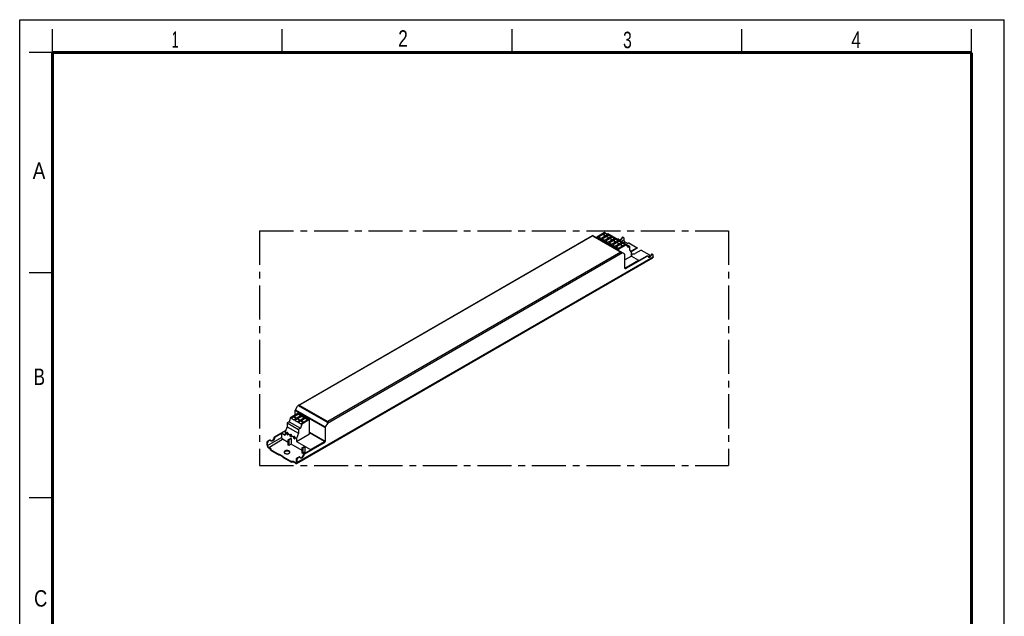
# Model space of a CAD drawing. Header units: millimetres. Extents: x 0 to 210, y 0 to 297.
# Tile 2 of 2: x 0 to 210, y 170 to 297. Entities that reach past the tile are written whole.
import ezdxf

# ---------------------------------------------------------------- set-up
doc = ezdxf.new("R2010")
doc.units = ezdxf.units.MM
doc.header["$LTSCALE"] = 19.36
doc.linetypes.add('CENTER', pattern=[0.6, 0.375, -0.075, 0.075, -0.075])
doc.layers.get('0').update_dxf_attribs({"linetype": 'CONTINUOUS'})
for name, color, linetype in [('DEFAULT_1', 7, 'CENTER'), ('Z_AXIS', 7, 'CONTINUOUS'), ('Z_SURFACE', 7, 'CONTINUOUS')]:
    doc.layers.add(name, color=color, linetype=linetype)
doc.styles.add('TEXTSTYLE_2', font='txt', dxfattribs={"width": 0.75})

msp = doc.modelspace()

# ---------------------------------------------------------------- linework, layer by layer
at = {"color": 2, "linetype": 'Continuous'}
for p, q in [((0, 0), (0, 297)), ((0, 297), (210, 297)), ((210, 0), (210, 297)), ((7, 290), (7, 295)), ((56, 290), (56, 295)), ((105, 290), (105, 295)), ((154, 290), (154, 295)), ((203, 290), (203, 295)), ((7, 290), (2, 290)), ((7, 243), (2, 243)), ((7, 195), (2, 195))]:
    msp.add_line(p, q, dxfattribs=at)
at = {"color": 7, "linetype": 'Continuous'}
for p, q in [((59.416, 214.745), (122.166, 250.974)), ((129.036, 247.008), (122.166, 250.974)), ((122.166, 250.974), (122.166, 250.903)), ((123.066, 250.712), (123.064, 250.456)), ((123.066, 250.712), (124.705, 251.658)), ((123.066, 250.712), (127.712, 248.03)), ((125.296, 251.289), (125.441, 251.373)), ((125.441, 251.373), (130.087, 248.691)), ((127.457, 250.21), (127.563, 250.271)), ((127.669, 250.21), (127.563, 250.149)), ((127.744, 250.217), (127.638, 250.278)), ((128.825, 250.453), (128.825, 250.044)), ((127.712, 248.03), (127.71, 247.773)), ((127.712, 248.03), (129.35, 248.976)), ((129.058, 249.64), (129.461, 249.408)), ((129.35, 248.976), (129.684, 248.458)), ((129.684, 248.458), (130.087, 248.691)), ((130.087, 248.691), (130.087, 247.885)), ((130.087, 247.885), (130.511, 247.258)), ((59.04, 202.366), (134.983, 246.212)), ((129.079, 244.043), (129.079, 246.912)), ((130.511, 246.585), (129.079, 245.758)), ((129.08, 244.031), (132.007, 245.721)), ((129.186, 243.982), (133.821, 246.658)), ((133.927, 246.597), (129.292, 243.921)), ((130.511, 246.585), (130.511, 247.258)), ((130.511, 247.07), (130.563, 247.041)), ((130.511, 247.025), (130.533, 247.038)), ((130.511, 246.585), (132.007, 245.721)), ((130.575, 246.548), (130.575, 247.013)), ((132.007, 245.721), (132.007, 245.611)), ((134.002, 246.604), (133.896, 246.666)), ((134.435, 246.536), (134.34, 246.591)), ((135.083, 246.431), (135.083, 246.84)), ((58.823, 213.819), (59.267, 214.588)), ((57.787, 212.167), (57.444, 211.259)), ((59.405, 213.1), (57.787, 212.167)), ((58.779, 212.739), (58.779, 213.672)), ((59.405, 213.1), (61.823, 211.704)), ((57.029, 210.188), (56.605, 209.097)), ((57.444, 211.259), (57.029, 211.02)), ((57.029, 211.02), (57.029, 210.188)), ((57.029, 211.02), (59.447, 209.623)), ((57.029, 210.188), (59.447, 208.792)), ((57.444, 211.259), (59.862, 209.863)), ((60.206, 210.77), (59.862, 209.863)), ((61.823, 211.704), (60.206, 210.77)), ((61.844, 208.655), (61.823, 211.704)), ((65.631, 210.914), (65.187, 210.145)), ((65.693, 211.293), (65.693, 211.121)), ((54.356, 208.005), (56.709, 209.364)), ((55.852, 208.746), (54.462, 207.944)), ((55.852, 208.857), (56.702, 209.348)), ((55.852, 208.857), (55.852, 207.914)), ((55.852, 208.857), (56.605, 208.422)), ((56.605, 209.097), (56.605, 208.422)), ((59.447, 208.792), (59.023, 207.701)), ((59.023, 207.026), (61.844, 208.655)), ((59.862, 209.863), (59.447, 209.623)), ((59.447, 209.623), (59.447, 208.792)), ((65.002, 207.036), (61.843, 208.86)), ((65.143, 209.998), (65.143, 207.13)), ((52.776, 206.26), (52.776, 206.848)), ((52.882, 206.199), (52.882, 206.787)), ((52.988, 207.216), (53.317, 207.405)), ((53.094, 207.154), (53.423, 207.344)), ((53.498, 207.352), (53.392, 207.413)), ((57.284, 206.817), (56.085, 207.509)), ((57.284, 206.266), (57.284, 207.393)), ((57.39, 206.205), (57.284, 206.266)), ((57.326, 207.467), (57.761, 207.718)), ((57.39, 207.332), (57.39, 206.205)), ((57.867, 206.481), (57.39, 206.205)), ((57.432, 207.405), (57.867, 207.656)), ((57.761, 207.718), (57.867, 207.656)), ((57.867, 207.656), (57.867, 206.481)), ((60.253, 205.103), (57.867, 206.481)), ((59.023, 207.701), (59.023, 207.026)), ((59.023, 207.026), (62.004, 205.305)), ((60.296, 205.752), (60.731, 206.003)), ((60.402, 205.691), (60.837, 205.942)), ((60.614, 204.392), (64.825, 206.824)), ((64.931, 206.762), (60.72, 204.331)), ((60.731, 206.003), (60.837, 205.942)), ((60.837, 205.942), (60.837, 204.766)), ((62.004, 205.305), (65.002, 207.036)), ((53.115, 205.795), (53.518, 205.562)), ((53.115, 205.672), (53.518, 205.44)), ((59.246, 203.603), (59.575, 203.792)), ((59.681, 203.731), (59.352, 203.541)), ((59.756, 203.739), (59.65, 203.8)), ((60.253, 204.552), (60.253, 205.679)), ((60.36, 204.491), (60.253, 204.552)), ((60.36, 205.617), (60.36, 204.491)), ((60.837, 204.766), (60.36, 204.491)), ((61.049, 204.644), (60.837, 204.766)), ((62.004, 205.305), (62.004, 205.195)), ((58.8, 202.513), (58.397, 202.745)), ((58.8, 202.39), (58.397, 202.623)), ((59.034, 202.647), (59.034, 203.235)), ((59.14, 203.174), (59.14, 202.586))]:
    msp.add_line(p, q, dxfattribs=at)
at = {"color": 9, "linetype": 'Continuous'}
for p, q in [((59.626, 214.795), (122.166, 250.903)), ((122.166, 250.903), (128.233, 247.4)), ((127.669, 250.21), (127.563, 250.271)), ((128.284, 249.732), (128.825, 250.044)), ((128.751, 249.463), (129.058, 249.64)), ((59.14, 202.586), (135.083, 246.431)), ((128.592, 247.264), (65.631, 210.914)), ((128.233, 247.4), (65.693, 211.293)), ((130.511, 247.05), (130.533, 247.038)), ((133.927, 246.597), (133.821, 246.658)), ((129.292, 243.921), (129.186, 243.982)), ((59.416, 214.745), (65.693, 211.121)), ((59.626, 214.795), (65.693, 211.293)), ((58.779, 213.672), (65.143, 209.998)), ((58.823, 213.819), (65.187, 210.145)), ((52.882, 206.199), (55.852, 207.914)), ((54.356, 208.005), (54.462, 207.944)), ((61.842, 209.036), (65.143, 207.13)), ((52.776, 206.848), (52.882, 206.787)), ((52.988, 207.216), (53.094, 207.154)), ((53.115, 205.795), (56.085, 207.509)), ((53.423, 207.344), (53.317, 207.405)), ((54.252, 207.847), (54.358, 207.786)), ((57.284, 207.393), (57.39, 207.332)), ((57.326, 207.467), (57.432, 207.405)), ((64.825, 206.824), (64.931, 206.762)), ((59.681, 203.731), (59.575, 203.792)), ((60.253, 205.679), (60.36, 205.617)), ((60.296, 205.752), (60.402, 205.691)), ((60.51, 204.235), (60.616, 204.173)), ((60.614, 204.392), (60.72, 204.331)), ((59.034, 202.647), (58.8, 202.513)), ((59.034, 203.235), (59.14, 203.174)), ((59.246, 203.603), (59.352, 203.541))]:
    msp.add_line(p, q, dxfattribs=at)
at = {"color": 7, "linetype": 'Continuous', "const_width": 0.7}
for points in [[(7, 7), (7, 290)], [(7, 290), (203, 290)], [(203, 7), (203, 290)]]:
    msp.add_lwpolyline(points, dxfattribs=at)
at = {"color": 7, "linetype": 'Continuous'}
for centre, start_param, end_param in [((59.416, 214.503), 0.7854046, 1.5708027), ((65.483, 211), -1.5707899, -0.7853918)]:
    msp.add_ellipse(centre, major_axis=(0.148, 0.257), ratio=0.5773494, start_param=start_param, end_param=end_param, dxfattribs=at)
for points, knots in [([(127.563, 250.271), (127.575, 250.278), (127.6, 250.289), (127.628, 250.284), (127.638, 250.278)], [0, 0, 0, 0, 0.5507997, 1, 1, 1, 1]), ([(127.744, 250.217), (127.734, 250.223), (127.706, 250.227), (127.681, 250.217), (127.669, 250.21)], [0, 0, 0, 0, 0.4492003, 1, 1, 1, 1]), ([(127.773, 250.172), (127.772, 250.177), (127.767, 250.194), (127.755, 250.211), (127.744, 250.217)], [0, 0, 0, 0, 0.2804044, 1, 1, 1, 1]), ([(127.773, 250.172), (127.78, 250.133), (127.805, 250.062), (127.859, 250.007), (127.888, 249.99)], [0, 0, 0, 0, 0.5332043, 1, 1, 1, 1]), ([(127.841, 250.029), (127.944, 250.006), (128.094, 250.074), (128.225, 250.189), (128.322, 250.297), (128.382, 250.392), (128.415, 250.459)], [0, 0, 0, 0, 0.4225047, 0.5583673, 0.7020798, 1, 1, 1, 1]), ([(127.888, 249.99), (127.91, 249.978), (127.959, 249.961), (128.041, 249.961), (128.129, 249.987), (128.253, 250.053), (128.396, 250.187), (128.484, 250.323), (128.521, 250.398)], [0, 0, 0, 0, 0.0894921, 0.1861886, 0.294809, 0.4169762, 0.6959871, 1, 1, 1, 1]), ([(128.825, 250.044), (128.825, 250.006), (128.839, 249.925), (128.889, 249.812), (128.962, 249.712), (129.025, 249.659), (129.058, 249.64)], [0, 0, 0, 0, 0.237226, 0.5000011, 0.7627756, 1, 1, 1, 1]), ([(128.233, 247.4), (128.252, 247.4), (128.324, 247.396), (128.396, 247.377), (128.443, 247.35)], [0, 0, 0, 0, 0.2553148, 1, 1, 1, 1]), ([(129.079, 246.912), (129.079, 246.932), (129.075, 246.969), (129.05, 247), (129.036, 247.008)], [0, 0, 0, 0, 0.5507571, 1, 1, 1, 1]), ([(130.563, 247.041), (130.561, 247.042), (130.551, 247.045), (130.54, 247.042), (130.533, 247.038)], [0, 0, 0, 0, 0.2209379, 1, 1, 1, 1]), ([(130.575, 247.013), (130.575, 247.016), (130.574, 247.026), (130.569, 247.037), (130.563, 247.041)], [0, 0, 0, 0, 0.295354, 1, 1, 1, 1]), ([(133.821, 246.658), (133.833, 246.665), (133.858, 246.676), (133.886, 246.671), (133.896, 246.666)], [0, 0, 0, 0, 0.5507997, 1, 1, 1, 1]), ([(134.002, 246.604), (133.992, 246.61), (133.964, 246.614), (133.939, 246.604), (133.927, 246.597)], [0, 0, 0, 0, 0.4492003, 1, 1, 1, 1]), ([(134.031, 246.559), (134.03, 246.564), (134.025, 246.581), (134.013, 246.598), (134.002, 246.604)], [0, 0, 0, 0, 0.2804044, 1, 1, 1, 1]), ([(134.031, 246.559), (134.038, 246.52), (134.063, 246.449), (134.117, 246.394), (134.146, 246.377)], [0, 0, 0, 0, 0.5332043, 1, 1, 1, 1]), ([(134.099, 246.416), (134.202, 246.393), (134.352, 246.461), (134.483, 246.576), (134.58, 246.684), (134.64, 246.779), (134.673, 246.846)], [0, 0, 0, 0, 0.4225055, 0.558368, 0.7020804, 1, 1, 1, 1]), ([(134.146, 246.377), (134.168, 246.365), (134.217, 246.348), (134.299, 246.349), (134.386, 246.374), (134.51, 246.44), (134.654, 246.574), (134.742, 246.71), (134.779, 246.785)], [0, 0, 0, 0, 0.0894921, 0.1861885, 0.2948089, 0.416976, 0.695987, 1, 1, 1, 1]), ([(135.083, 246.431), (135.083, 246.386), (135.073, 246.318), (135.029, 246.246), (134.999, 246.221), (134.983, 246.212)], [0, 0, 0, 0, 0.5476738, 0.7815637, 1, 1, 1, 1]), ([(129.142, 243.906), (129.121, 243.918), (129.086, 243.961), (129.079, 244.015), (129.079, 244.043)], [0, 0, 0, 0, 0.4492346, 1, 1, 1, 1]), ([(129.186, 243.982), (129.178, 243.978), (129.151, 243.964), (129.121, 243.955), (129.098, 243.953)], [0, 0, 0, 0, 0.2734545, 1, 1, 1, 1]), ([(129.292, 243.921), (129.267, 243.906), (129.217, 243.886), (129.162, 243.894), (129.142, 243.906)], [0, 0, 0, 0, 0.5507632, 1, 1, 1, 1]), ([(59.626, 214.795), (59.607, 214.795), (59.535, 214.792), (59.462, 214.772), (59.416, 214.745)], [0, 0, 0, 0, 0.2553147, 1, 1, 1, 1]), ([(58.779, 213.672), (58.779, 213.684), (58.784, 213.735), (58.803, 213.785), (58.823, 213.819)], [0, 0, 0, 0, 0.2291149, 1, 1, 1, 1]), ([(65.187, 210.145), (65.18, 210.133), (65.157, 210.087), (65.143, 210.036), (65.143, 209.998)], [0, 0, 0, 0, 0.2671441, 1, 1, 1, 1]), ([(54.252, 207.847), (54.257, 207.88), (54.283, 207.941), (54.329, 207.99), (54.356, 208.005)], [0, 0, 0, 0, 0.5114681, 1, 1, 1, 1]), ([(54.462, 207.944), (54.435, 207.928), (54.389, 207.88), (54.363, 207.819), (54.358, 207.786)], [0, 0, 0, 0, 0.4885319, 1, 1, 1, 1]), ([(55.852, 207.914), (55.852, 207.875), (55.866, 207.795), (55.916, 207.681), (55.989, 207.581), (56.052, 207.529), (56.085, 207.509)], [0, 0, 0, 0, 0.237226, 0.5000011, 0.7627756, 1, 1, 1, 1]), ([(52.776, 206.848), (52.776, 206.883), (52.789, 206.956), (52.834, 207.059), (52.901, 207.15), (52.958, 207.198), (52.988, 207.216)], [0, 0, 0, 0, 0.2372262, 0.5000016, 0.7627761, 1, 1, 1, 1]), ([(52.776, 206.26), (52.776, 206.205), (52.797, 206.087), (52.869, 205.922), (52.976, 205.777), (53.067, 205.7), (53.115, 205.672)], [0, 0, 0, 0, 0.2372194, 0.5000011, 0.7627822, 1, 1, 1, 1]), ([(53.094, 207.154), (53.064, 207.137), (53.007, 207.089), (52.94, 206.998), (52.895, 206.895), (52.882, 206.822), (52.882, 206.787)], [0, 0, 0, 0, 0.2372239, 0.4999984, 0.7627738, 1, 1, 1, 1]), ([(53.115, 205.795), (53.082, 205.814), (53.019, 205.867), (52.946, 205.967), (52.896, 206.08), (52.882, 206.161), (52.882, 206.199)], [0, 0, 0, 0, 0.2372244, 0.4999989, 0.762774, 1, 1, 1, 1]), ([(53.317, 207.405), (53.329, 207.413), (53.354, 207.423), (53.382, 207.419), (53.392, 207.413)], [0, 0, 0, 0, 0.5507997, 1, 1, 1, 1]), ([(53.498, 207.352), (53.488, 207.357), (53.46, 207.362), (53.435, 207.351), (53.423, 207.344)], [0, 0, 0, 0, 0.4492003, 1, 1, 1, 1]), ([(53.527, 207.306), (53.526, 207.311), (53.521, 207.329), (53.509, 207.345), (53.498, 207.352)], [0, 0, 0, 0, 0.2804044, 1, 1, 1, 1]), ([(53.643, 207.125), (53.613, 207.142), (53.559, 207.196), (53.534, 207.268), (53.527, 207.306)], [0, 0, 0, 0, 0.4667908, 1, 1, 1, 1]), ([(53.594, 207.163), (53.658, 207.149), (53.77, 207.173), (53.899, 207.252), (54.036, 207.374), (54.172, 207.571), (54.237, 207.754), (54.252, 207.847)], [0, 0, 0, 0, 0.1911458, 0.3094175, 0.4407855, 0.7245219, 1, 1, 1, 1]), ([(54.358, 207.786), (54.342, 207.685), (54.268, 207.486), (54.113, 207.278), (53.96, 207.159), (53.846, 207.106), (53.737, 207.09), (53.67, 207.109), (53.643, 207.125)], [0, 0, 0, 0, 0.2835762, 0.5718042, 0.7015593, 0.8154027, 0.9130927, 1, 1, 1, 1]), ([(57.284, 207.393), (57.284, 207.408), (57.294, 207.436), (57.313, 207.459), (57.326, 207.467)], [0, 0, 0, 0, 0.5000017, 1, 1, 1, 1]), ([(57.432, 207.405), (57.42, 207.398), (57.4, 207.375), (57.39, 207.346), (57.39, 207.332)], [0, 0, 0, 0, 0.4999983, 1, 1, 1, 1]), ([(65.002, 207.036), (64.983, 206.991), (64.934, 206.91), (64.863, 206.846), (64.825, 206.824)], [0, 0, 0, 0, 0.5238985, 1, 1, 1, 1]), ([(65.143, 207.13), (65.143, 207.095), (65.13, 207.022), (65.085, 206.919), (65.018, 206.828), (64.961, 206.78), (64.931, 206.762)], [0, 0, 0, 0, 0.2372262, 0.5000016, 0.7627761, 1, 1, 1, 1]), ([(59.575, 203.792), (59.587, 203.8), (59.612, 203.81), (59.64, 203.806), (59.65, 203.8)], [0, 0, 0, 0, 0.5507997, 1, 1, 1, 1]), ([(59.756, 203.739), (59.746, 203.745), (59.718, 203.749), (59.693, 203.738), (59.681, 203.731)], [0, 0, 0, 0, 0.4492003, 1, 1, 1, 1]), ([(59.785, 203.693), (59.784, 203.698), (59.779, 203.716), (59.767, 203.732), (59.756, 203.739)], [0, 0, 0, 0, 0.2804044, 1, 1, 1, 1]), ([(59.852, 203.55), (59.916, 203.536), (60.028, 203.561), (60.157, 203.639), (60.294, 203.761), (60.43, 203.958), (60.495, 204.141), (60.51, 204.235)], [0, 0, 0, 0, 0.1911458, 0.3094175, 0.4407855, 0.7245219, 1, 1, 1, 1]), ([(60.616, 204.173), (60.6, 204.072), (60.526, 203.873), (60.371, 203.665), (60.218, 203.546), (60.104, 203.493), (59.995, 203.477), (59.928, 203.496), (59.9, 203.512)], [0, 0, 0, 0, 0.2835762, 0.5718042, 0.7015593, 0.8154027, 0.9130927, 1, 1, 1, 1]), ([(60.253, 205.679), (60.253, 205.693), (60.263, 205.722), (60.283, 205.745), (60.296, 205.752)], [0, 0, 0, 0, 0.5000017, 1, 1, 1, 1]), ([(60.402, 205.691), (60.389, 205.683), (60.369, 205.661), (60.36, 205.632), (60.36, 205.617)], [0, 0, 0, 0, 0.4999983, 1, 1, 1, 1]), ([(60.51, 204.235), (60.515, 204.267), (60.541, 204.328), (60.587, 204.377), (60.614, 204.392)], [0, 0, 0, 0, 0.5114681, 1, 1, 1, 1]), ([(60.72, 204.331), (60.693, 204.316), (60.647, 204.267), (60.621, 204.206), (60.616, 204.173)], [0, 0, 0, 0, 0.4885319, 1, 1, 1, 1]), ([(58.965, 202.496), (58.943, 202.483), (58.882, 202.474), (58.828, 202.497), (58.8, 202.513)], [0, 0, 0, 0, 0.4492374, 1, 1, 1, 1]), ([(58.8, 202.39), (58.84, 202.367), (58.903, 202.342), (58.988, 202.344), (59.025, 202.357), (59.04, 202.366)], [0, 0, 0, 0, 0.5476724, 0.7815628, 1, 1, 1, 1]), ([(59.034, 202.647), (59.034, 202.616), (59.026, 202.557), (58.988, 202.509), (58.965, 202.496)], [0, 0, 0, 0, 0.5507641, 1, 1, 1, 1]), ([(59.034, 203.235), (59.034, 203.27), (59.047, 203.343), (59.092, 203.446), (59.159, 203.537), (59.216, 203.585), (59.246, 203.603)], [0, 0, 0, 0, 0.2372262, 0.5000016, 0.7627761, 1, 1, 1, 1]), ([(59.04, 202.366), (59.056, 202.375), (59.086, 202.4), (59.13, 202.473), (59.14, 202.54), (59.14, 202.586)], [0, 0, 0, 0, 0.2184363, 0.4523262, 1, 1, 1, 1]), ([(59.352, 203.541), (59.322, 203.524), (59.265, 203.476), (59.198, 203.385), (59.153, 203.282), (59.14, 203.209), (59.14, 203.174)], [0, 0, 0, 0, 0.2372239, 0.4999984, 0.7627738, 1, 1, 1, 1]), ([(59.9, 203.512), (59.871, 203.529), (59.817, 203.584), (59.792, 203.655), (59.785, 203.693)], [0, 0, 0, 0, 0.4667908, 1, 1, 1, 1])]:
    msp.add_open_spline(points, degree=3, knots=knots, dxfattribs=at)
at = {"layer": 'DEFAULT_1', "color": 5, "linetype": 'CENTER'}
for p, q in [((51.167, 251.957), (51.167, 201.944)), ((51.167, 251.957), (151.182, 251.957)), ((151.182, 251.957), (151.182, 201.944)), ((51.167, 201.944), (151.182, 201.944))]:
    msp.add_line(p, q, dxfattribs=at)
at = {"layer": 'Z_AXIS', "color": 7, "linetype": 'Continuous'}
for p, q in [((128.521, 250.398), (128.415, 250.459)), ((128.669, 250.624), (128.775, 250.563)), ((129.886, 249.408), (131.678, 248.373)), ((131.678, 248.373), (130.405, 247.638)), ((131.678, 248.25), (130.405, 247.515)), ((132.548, 247.871), (131.275, 247.136)), ((131.678, 248.373), (131.678, 248.25)), ((132.548, 247.871), (134.34, 246.836)), ((134.34, 246.836), (134.34, 246.713)), ((134.779, 246.785), (134.673, 246.846)), ((134.927, 247.011), (135.033, 246.95)), ((56.605, 209.097), (56.901, 208.926)), ((57.242, 208.729), (57.643, 208.497)), ((57.984, 208.3), (58.386, 208.068)), ((58.727, 207.872), (59.023, 207.701)), ((53.518, 205.195), (53.518, 205.317)), ((53.518, 205.317), (55.311, 204.282)), ((53.518, 205.195), (55.311, 204.16)), ((55.311, 204.282), (55.332, 204.295)), ((55.311, 204.16), (55.311, 204.282)), ((55.311, 204.16), (55.332, 204.172)), ((56.202, 203.841), (55.417, 204.295)), ((56.181, 203.731), (55.417, 204.172)), ((56.181, 203.78), (56.202, 203.792)), ((56.181, 203.658), (56.181, 203.78)), ((56.181, 203.78), (57.973, 202.745)), ((56.181, 203.658), (57.973, 202.623)), ((57.973, 202.623), (57.973, 202.745))]:
    msp.add_line(p, q, dxfattribs=at)
at = {"layer": 'Z_AXIS', "color": 9, "linetype": 'Continuous'}
for p, q in [((130.405, 247.638), (130.405, 247.515)), ((53.518, 205.562), (53.518, 205.44)), ((55.332, 204.295), (55.332, 204.172)), ((55.417, 204.295), (55.417, 204.172)), ((56.202, 203.841), (56.202, 203.792)), ((58.397, 202.745), (58.397, 202.623))]:
    msp.add_line(p, q, dxfattribs=at)
at = {"layer": 'Z_AXIS', "color": 7, "linetype": 'Continuous'}
for centre, radius, start, end in [((130.788, 247.845), 0.807, 249.93446, 252.86948), ((130.805, 247.901), 0.866, 252.86353, 255.48721), ((130.814, 247.935), 0.901, 255.47611, 256.55274)]:
    msp.add_arc(centre, radius, start, end, dxfattribs=at)
for centre in [(57.022, 208.699), (57.764, 208.271), (58.507, 207.842)]:
    msp.add_ellipse(centre, major_axis=(0.067, 0.301), ratio=0.6975734, start_param=4.9632776, end_param=7.1713396, dxfattribs=at)
for points, knots in [([(128.669, 250.624), (128.652, 250.634), (128.602, 250.64), (128.531, 250.606), (128.465, 250.544), (128.43, 250.489), (128.415, 250.459)], [0, 0, 0, 0, 0.1841507, 0.4146883, 0.6950217, 1, 1, 1, 1]), ([(128.775, 250.563), (128.758, 250.573), (128.708, 250.579), (128.637, 250.545), (128.571, 250.483), (128.536, 250.428), (128.521, 250.398)], [0, 0, 0, 0, 0.1841507, 0.4146883, 0.6950217, 1, 1, 1, 1]), ([(128.825, 250.453), (128.825, 250.476), (128.819, 250.518), (128.791, 250.553), (128.775, 250.563)], [0, 0, 0, 0, 0.5507711, 1, 1, 1, 1]), ([(129.461, 249.408), (129.491, 249.39), (129.561, 249.365), (129.673, 249.353), (129.785, 249.365), (129.855, 249.39), (129.886, 249.408)], [0, 0, 0, 0, 0.2372252, 0.5000005, 0.7627756, 1, 1, 1, 1]), ([(130.405, 247.638), (130.396, 247.632), (130.36, 247.61), (130.327, 247.584), (130.305, 247.562)], [0, 0, 0, 0, 0.2640146, 1, 1, 1, 1]), ([(130.605, 247.059), (130.72, 247.031), (130.953, 247.019), (131.18, 247.081), (131.275, 247.136)], [0, 0, 0, 0, 0.5192301, 1, 1, 1, 1]), ([(134.34, 246.836), (134.315, 246.821), (134.273, 246.789), (134.252, 246.737), (134.252, 246.713)], [0, 0, 0, 0, 0.5507659, 1, 1, 1, 1]), ([(134.252, 246.713), (134.252, 246.69), (134.273, 246.638), (134.315, 246.605), (134.34, 246.591)], [0, 0, 0, 0, 0.4492334, 1, 1, 1, 1]), ([(134.34, 246.713), (134.336, 246.711), (134.322, 246.702), (134.308, 246.691), (134.298, 246.683)], [0, 0, 0, 0, 0.2613247, 1, 1, 1, 1]), ([(134.927, 247.011), (134.909, 247.021), (134.86, 247.027), (134.789, 246.993), (134.723, 246.931), (134.688, 246.876), (134.673, 246.846)], [0, 0, 0, 0, 0.1841507, 0.4146883, 0.6950217, 1, 1, 1, 1]), ([(135.033, 246.95), (135.016, 246.96), (134.966, 246.966), (134.895, 246.932), (134.829, 246.87), (134.794, 246.815), (134.779, 246.785)], [0, 0, 0, 0, 0.1841507, 0.4146883, 0.6950217, 1, 1, 1, 1]), ([(135.083, 246.84), (135.083, 246.863), (135.077, 246.906), (135.049, 246.941), (135.033, 246.95)], [0, 0, 0, 0, 0.5507711, 1, 1, 1, 1]), ([(56.901, 208.926), (56.884, 208.897), (56.874, 208.818), (56.905, 208.701), (56.971, 208.589), (57.036, 208.528), (57.071, 208.508)], [0, 0, 0, 0, 0.2042887, 0.4636443, 0.7443502, 1, 1, 1, 1]), ([(57.012, 208.995), (56.993, 208.968), (56.978, 208.888), (57.008, 208.768), (57.074, 208.653), (57.141, 208.59), (57.178, 208.569)], [0, 0, 0, 0, 0.2001536, 0.4585491, 0.741606, 1, 1, 1, 1]), ([(57.071, 208.508), (57.094, 208.495), (57.138, 208.476), (57.188, 208.484), (57.206, 208.494)], [0, 0, 0, 0, 0.5507631, 1, 1, 1, 1]), ([(57.178, 208.569), (57.183, 208.565), (57.206, 208.554), (57.23, 208.546), (57.248, 208.544)], [0, 0, 0, 0, 0.2705074, 1, 1, 1, 1]), ([(57.206, 208.494), (57.221, 208.503), (57.247, 208.53), (57.264, 208.588), (57.263, 208.656), (57.251, 208.704), (57.242, 208.729)], [0, 0, 0, 0, 0.1957896, 0.4227876, 0.692783, 1, 1, 1, 1]), ([(57.643, 208.497), (57.627, 208.469), (57.616, 208.39), (57.647, 208.272), (57.713, 208.16), (57.778, 208.1), (57.814, 208.079)], [0, 0, 0, 0, 0.2042887, 0.4636443, 0.7443502, 1, 1, 1, 1]), ([(57.755, 208.566), (57.736, 208.539), (57.721, 208.46), (57.75, 208.34), (57.817, 208.224), (57.883, 208.161), (57.92, 208.14)], [0, 0, 0, 0, 0.2001536, 0.4585491, 0.741606, 1, 1, 1, 1]), ([(57.814, 208.079), (57.836, 208.066), (57.881, 208.048), (57.931, 208.055), (57.949, 208.066)], [0, 0, 0, 0, 0.5507631, 1, 1, 1, 1]), ([(57.92, 208.14), (57.926, 208.137), (57.948, 208.125), (57.973, 208.117), (57.991, 208.115)], [0, 0, 0, 0, 0.2705074, 1, 1, 1, 1]), ([(57.949, 208.066), (57.963, 208.074), (57.989, 208.101), (58.006, 208.159), (58.005, 208.228), (57.993, 208.276), (57.984, 208.3)], [0, 0, 0, 0, 0.1957896, 0.4227876, 0.692783, 1, 1, 1, 1]), ([(58.386, 208.068), (58.369, 208.04), (58.359, 207.961), (58.39, 207.844), (58.456, 207.731), (58.521, 207.671), (58.556, 207.65)], [0, 0, 0, 0, 0.2042887, 0.4636443, 0.7443502, 1, 1, 1, 1]), ([(58.497, 208.138), (58.478, 208.111), (58.463, 208.031), (58.493, 207.911), (58.559, 207.796), (58.626, 207.733), (58.662, 207.712)], [0, 0, 0, 0, 0.2001536, 0.4585491, 0.741606, 1, 1, 1, 1]), ([(58.556, 207.65), (58.579, 207.637), (58.623, 207.619), (58.673, 207.626), (58.691, 207.637)], [0, 0, 0, 0, 0.5507631, 1, 1, 1, 1]), ([(58.662, 207.712), (58.668, 207.708), (58.691, 207.696), (58.715, 207.689), (58.733, 207.686)], [0, 0, 0, 0, 0.2705074, 1, 1, 1, 1]), ([(58.691, 207.637), (58.706, 207.645), (58.732, 207.673), (58.749, 207.73), (58.747, 207.799), (58.735, 207.847), (58.727, 207.872)], [0, 0, 0, 0, 0.1957896, 0.4227876, 0.692783, 1, 1, 1, 1]), ([(53.606, 205.44), (53.606, 205.463), (53.586, 205.515), (53.543, 205.548), (53.518, 205.562)], [0, 0, 0, 0, 0.4492334, 1, 1, 1, 1]), ([(53.56, 205.409), (53.557, 205.412), (53.544, 205.423), (53.53, 205.433), (53.518, 205.44)], [0, 0, 0, 0, 0.2388553, 1, 1, 1, 1]), ([(53.518, 205.317), (53.543, 205.332), (53.586, 205.364), (53.606, 205.416), (53.606, 205.44)], [0, 0, 0, 0, 0.5507659, 1, 1, 1, 1]), ([(55.417, 204.295), (55.404, 204.302), (55.374, 204.308), (55.345, 204.302), (55.332, 204.295)], [0, 0, 0, 0, 0.5000005, 1, 1, 1, 1]), ([(55.417, 204.172), (55.404, 204.179), (55.374, 204.185), (55.345, 204.179), (55.332, 204.172)], [0, 0, 0, 0, 0.5000005, 1, 1, 1, 1]), ([(56.219, 203.817), (56.219, 203.819), (56.218, 203.83), (56.209, 203.837), (56.202, 203.841)], [0, 0, 0, 0, 0.2209358, 1, 1, 1, 1]), ([(56.208, 203.797), (56.21, 203.798), (56.216, 203.803), (56.219, 203.811), (56.219, 203.817)], [0, 0, 0, 0, 0.2842507, 1, 1, 1, 1]), ([(57.453, 205.017), (57.408, 205.043), (57.305, 205.086), (57.137, 205.12), (56.959, 205.124), (56.786, 205.1), (56.632, 205.049), (56.509, 204.973), (56.425, 204.878), (56.403, 204.802), (56.403, 204.766)], [0, 0, 0, 0, 0.1288259, 0.2705673, 0.4178833, 0.5623874, 0.6962028, 0.8135959, 0.9130662, 1, 1, 1, 1]), ([(56.403, 204.766), (56.403, 204.743), (56.412, 204.694), (56.449, 204.626), (56.508, 204.564), (56.557, 204.531), (56.584, 204.515)], [0, 0, 0, 0, 0.2177709, 0.4509494, 0.7101992, 1, 1, 1, 1]), ([(56.45, 204.779), (56.446, 204.774), (56.433, 204.753), (56.421, 204.73), (56.415, 204.713)], [0, 0, 0, 0, 0.2593834, 1, 1, 1, 1]), ([(57.453, 204.895), (57.375, 204.94), (57.19, 204.998), (56.903, 205.005), (56.64, 204.941), (56.494, 204.841), (56.45, 204.779)], [0, 0, 0, 0, 0.2522013, 0.5298475, 0.7902325, 1, 1, 1, 1]), ([(56.584, 204.515), (56.629, 204.489), (56.732, 204.446), (56.9, 204.413), (57.078, 204.408), (57.251, 204.432), (57.405, 204.483), (57.528, 204.559), (57.612, 204.654), (57.633, 204.731), (57.633, 204.766)], [0, 0, 0, 0, 0.1288259, 0.2705673, 0.4178833, 0.5623874, 0.6962028, 0.8135959, 0.9130662, 1, 1, 1, 1]), ([(57.633, 204.766), (57.633, 204.789), (57.625, 204.838), (57.588, 204.906), (57.529, 204.968), (57.48, 205.002), (57.453, 205.017)], [0, 0, 0, 0, 0.2177709, 0.4509494, 0.7101992, 1, 1, 1, 1]), ([(57.587, 204.779), (57.579, 204.79), (57.541, 204.836), (57.493, 204.872), (57.453, 204.895)], [0, 0, 0, 0, 0.2300664, 1, 1, 1, 1]), ([(57.622, 204.713), (57.62, 204.719), (57.611, 204.742), (57.598, 204.764), (57.587, 204.779)], [0, 0, 0, 0, 0.2420045, 1, 1, 1, 1]), ([(58.397, 202.745), (58.367, 202.763), (58.297, 202.788), (58.185, 202.8), (58.073, 202.788), (58.003, 202.763), (57.973, 202.745)], [0, 0, 0, 0, 0.2372252, 0.5000005, 0.7627756, 1, 1, 1, 1]), ([(58.397, 202.623), (58.367, 202.64), (58.297, 202.666), (58.185, 202.678), (58.073, 202.666), (58.003, 202.64), (57.973, 202.623)], [0, 0, 0, 0, 0.2372252, 0.5000005, 0.7627756, 1, 1, 1, 1])]:
    msp.add_open_spline(points, degree=3, knots=knots, dxfattribs=at)
for points in [[(130.405, 247.515), (130.389, 247.506), (130.373, 247.496), (130.358, 247.485)], [(134.282, 246.666), (134.278, 246.661), (134.275, 246.657), (134.272, 246.652)], [(134.298, 246.683), (134.293, 246.678), (134.287, 246.672), (134.282, 246.666)], [(53.576, 205.392), (53.571, 205.398), (53.566, 205.404), (53.56, 205.409)], [(53.587, 205.378), (53.584, 205.383), (53.58, 205.388), (53.576, 205.392)], [(56.202, 203.792), (56.204, 203.794), (56.206, 203.795), (56.208, 203.797)]]:
    msp.add_open_spline(points, degree=3, dxfattribs=at)
at = {"layer": 'Z_SURFACE', "color": 7, "linetype": 'Continuous'}
for p, q in [((124.321, 251.217), (123.575, 250.785)), ((124.321, 251.155), (123.575, 250.724)), ((123.575, 250.614), (123.829, 250.467)), ((124.126, 250.467), (124.873, 250.898)), ((125.064, 250.788), (124.317, 250.357)), ((125.064, 250.727), (124.317, 250.296)), ((124.317, 250.185), (124.572, 250.038)), ((124.321, 251.217), (124.321, 251.155)), ((124.528, 251.097), (124.321, 251.217)), ((124.528, 251.036), (124.321, 251.155)), ((124.896, 251.548), (124.427, 251.278)), ((124.427, 251.278), (124.634, 251.158)), ((124.924, 251.503), (124.48, 251.247)), ((124.634, 251.158), (124.528, 251.097)), ((124.634, 251.097), (124.528, 251.036)), ((124.528, 251.097), (124.528, 251.036)), ((124.634, 251.158), (124.634, 251.097)), ((124.666, 251.018), (124.772, 251.079)), ((124.666, 251.018), (124.666, 250.956)), ((124.873, 250.898), (124.666, 251.018)), ((124.82, 250.868), (124.666, 250.956)), ((124.705, 251.658), (124.896, 251.548)), ((124.772, 251.079), (124.979, 250.959)), ((124.869, 250.038), (125.615, 250.469)), ((124.896, 251.548), (124.924, 251.503)), ((124.924, 251.503), (125.423, 251.216)), ((125.447, 251.23), (124.979, 250.959)), ((125.806, 250.359), (125.06, 249.928)), ((125.806, 250.298), (125.06, 249.867)), ((125.064, 250.788), (125.064, 250.727)), ((125.271, 250.668), (125.064, 250.788)), ((125.271, 250.607), (125.064, 250.727)), ((125.638, 251.119), (125.17, 250.849)), ((125.17, 250.849), (125.377, 250.73)), ((125.667, 251.075), (125.223, 250.819)), ((125.377, 250.73), (125.271, 250.668)), ((125.377, 250.668), (125.271, 250.607)), ((125.271, 250.668), (125.271, 250.607)), ((125.377, 250.73), (125.377, 250.668)), ((125.408, 250.589), (125.515, 250.65)), ((125.408, 250.589), (125.408, 250.528)), ((125.615, 250.469), (125.408, 250.589)), ((125.562, 250.439), (125.408, 250.528)), ((125.447, 251.23), (125.638, 251.119)), ((125.515, 250.65), (125.721, 250.531)), ((125.611, 249.61), (126.358, 250.041)), ((125.638, 251.119), (125.667, 251.075)), ((125.667, 251.075), (126.165, 250.787)), ((126.19, 250.801), (125.721, 250.531)), ((126.549, 249.931), (125.802, 249.499)), ((125.806, 250.359), (125.806, 250.298)), ((126.013, 250.24), (125.806, 250.359)), ((126.013, 250.179), (125.806, 250.298)), ((126.38, 250.691), (125.912, 250.42)), ((125.912, 250.42), (126.119, 250.301)), ((126.409, 250.646), (125.965, 250.39)), ((126.119, 250.301), (126.013, 250.24)), ((126.119, 250.24), (126.013, 250.179)), ((126.013, 250.24), (126.013, 250.179)), ((126.119, 250.301), (126.119, 250.24)), ((126.151, 250.16), (126.257, 250.221)), ((126.151, 250.16), (126.151, 250.099)), ((126.358, 250.041), (126.151, 250.16)), ((126.305, 250.01), (126.151, 250.099)), ((126.19, 250.801), (126.38, 250.691)), ((126.257, 250.221), (126.464, 250.102)), ((126.38, 250.691), (126.409, 250.646)), ((126.409, 250.646), (126.908, 250.358)), ((126.932, 250.372), (126.464, 250.102)), ((126.549, 249.931), (126.549, 249.869)), ((126.756, 249.811), (126.549, 249.931)), ((127.123, 250.262), (126.655, 249.992)), ((126.655, 249.992), (126.862, 249.872)), ((127.152, 250.218), (126.708, 249.961)), ((126.932, 250.372), (127.123, 250.262)), ((127.123, 250.262), (127.152, 250.218)), ((127.152, 250.218), (127.65, 249.93)), ((127.674, 249.944), (127.206, 249.673)), ((127.674, 249.944), (127.865, 249.833)), ((125.06, 249.757), (125.314, 249.61)), ((126.549, 249.869), (125.802, 249.438)), ((125.802, 249.328), (126.057, 249.181)), ((126.354, 249.181), (127.1, 249.612)), ((127.291, 249.502), (126.544, 249.071)), ((127.291, 249.441), (126.544, 249.01)), ((126.544, 248.899), (126.799, 248.752)), ((126.756, 249.75), (126.549, 249.869)), ((126.862, 249.872), (126.756, 249.811)), ((126.862, 249.811), (126.756, 249.75)), ((126.756, 249.811), (126.756, 249.75)), ((126.862, 249.872), (126.862, 249.811)), ((126.893, 249.732), (126.999, 249.793)), ((126.893, 249.732), (126.893, 249.67)), ((127.1, 249.612), (126.893, 249.732)), ((127.047, 249.582), (126.893, 249.67)), ((126.999, 249.793), (127.206, 249.673)), ((127.096, 248.752), (127.843, 249.184)), ((128.034, 249.073), (127.287, 248.642)), ((128.034, 249.012), (127.287, 248.581)), ((127.287, 248.471), (127.541, 248.324)), ((127.291, 249.502), (127.291, 249.441)), ((127.498, 249.383), (127.291, 249.502)), ((127.498, 249.321), (127.291, 249.441)), ((127.865, 249.833), (127.397, 249.563)), ((127.397, 249.563), (127.604, 249.444)), ((127.894, 249.789), (127.45, 249.533)), ((127.604, 249.444), (127.498, 249.383)), ((127.604, 249.383), (127.498, 249.321)), ((127.498, 249.383), (127.498, 249.321)), ((127.604, 249.444), (127.604, 249.383)), ((127.636, 249.303), (127.742, 249.364)), ((127.636, 249.303), (127.636, 249.242)), ((127.843, 249.184), (127.636, 249.303)), ((127.79, 249.153), (127.636, 249.242)), ((127.742, 249.364), (127.949, 249.245)), ((127.838, 248.324), (128.585, 248.755)), ((127.865, 249.833), (127.894, 249.789)), ((127.894, 249.789), (128.393, 249.501)), ((128.417, 249.515), (127.949, 249.245)), ((128.034, 249.073), (128.034, 249.012)), ((128.24, 248.954), (128.034, 249.073)), ((128.24, 248.893), (128.034, 249.012)), ((128.608, 249.405), (128.14, 249.135)), ((128.14, 249.135), (128.347, 249.015)), ((128.637, 249.36), (128.193, 249.104)), ((128.347, 249.015), (128.24, 248.954)), ((128.347, 248.954), (128.24, 248.893)), ((128.24, 248.954), (128.24, 248.893)), ((128.347, 249.015), (128.347, 248.954)), ((128.378, 248.874), (128.484, 248.936)), ((128.378, 248.874), (128.378, 248.813)), ((128.585, 248.755), (128.378, 248.874)), ((128.532, 248.724), (128.378, 248.813)), ((128.417, 249.515), (128.608, 249.405)), ((128.484, 248.936), (128.691, 248.816)), ((128.608, 249.405), (128.637, 249.36)), ((128.637, 249.36), (129.135, 249.072)), ((129.159, 249.086), (128.691, 248.816)), ((129.159, 249.086), (129.35, 248.976)), ((57.787, 212.167), (57.978, 212.056)), ((58.425, 212.253), (57.949, 211.978)), ((57.978, 212.056), (58.425, 212.314)), ((58.425, 212.314), (58.425, 212.253)), ((58.632, 212.195), (58.425, 212.314)), ((58.632, 212.134), (58.425, 212.253)), ((59.278, 212.806), (58.531, 212.375)), ((58.531, 212.375), (58.738, 212.256)), ((59.278, 212.745), (58.584, 212.345)), ((58.738, 212.256), (58.632, 212.195)), ((58.632, 212.195), (58.632, 212.134)), ((58.738, 212.195), (58.632, 212.134)), ((58.738, 212.256), (58.738, 212.195)), ((58.77, 212.115), (58.876, 212.176)), ((58.77, 212.115), (58.77, 212.054)), ((58.976, 211.996), (58.77, 212.115)), ((58.876, 212.176), (59.083, 212.057)), ((59.083, 212.057), (59.829, 212.488)), ((60.02, 212.378), (59.273, 211.947)), ((60.02, 212.317), (59.326, 211.916)), ((59.829, 212.66), (59.575, 212.806)), ((59.829, 212.598), (59.575, 212.745)), ((60.572, 212.231), (60.317, 212.378)), ((60.572, 212.17), (60.317, 212.317)), ((57.978, 212.056), (57.949, 211.978)), ((57.949, 211.978), (58.5, 211.66)), ((58.53, 211.738), (58.5, 211.66)), ((58.53, 211.738), (58.976, 211.996)), ((58.53, 211.738), (58.721, 211.628)), ((59.167, 211.824), (58.691, 211.549)), ((58.721, 211.628), (58.691, 211.549)), ((58.691, 211.549), (59.243, 211.231)), ((58.721, 211.628), (59.167, 211.886)), ((58.923, 211.965), (58.77, 212.054)), ((59.167, 211.886), (59.167, 211.824)), ((59.374, 211.766), (59.167, 211.886)), ((59.374, 211.705), (59.167, 211.824)), ((59.272, 211.309), (59.243, 211.231)), ((59.272, 211.309), (59.719, 211.567)), ((59.272, 211.309), (59.463, 211.199)), ((59.273, 211.947), (59.48, 211.827)), ((59.48, 211.827), (59.374, 211.766)), ((59.374, 211.766), (59.374, 211.705)), ((59.48, 211.766), (59.374, 211.705)), ((59.91, 211.396), (59.434, 211.121)), ((59.463, 211.199), (59.434, 211.121)), ((59.434, 211.121), (59.985, 210.802)), ((59.463, 211.199), (59.91, 211.457)), ((59.48, 211.827), (59.48, 211.766)), ((59.512, 211.686), (59.618, 211.748)), ((59.512, 211.686), (59.512, 211.625)), ((59.719, 211.567), (59.512, 211.686)), ((59.666, 211.536), (59.512, 211.625)), ((59.618, 211.748), (59.825, 211.628)), ((59.825, 211.628), (60.572, 212.059)), ((59.91, 211.457), (59.91, 211.396)), ((60.117, 211.337), (59.91, 211.457)), ((60.117, 211.276), (59.91, 211.396)), ((60.015, 210.881), (59.985, 210.802)), ((60.015, 210.881), (60.461, 211.138)), ((60.015, 210.881), (60.206, 210.77)), ((60.763, 211.949), (60.016, 211.518)), ((60.016, 211.518), (60.223, 211.399)), ((60.763, 211.888), (60.069, 211.487)), ((60.223, 211.399), (60.117, 211.337)), ((60.117, 211.337), (60.117, 211.276)), ((60.223, 211.337), (60.117, 211.276)), ((60.223, 211.399), (60.223, 211.337)), ((60.255, 211.258), (60.361, 211.319)), ((60.255, 211.258), (60.255, 211.197)), ((60.255, 211.258), (60.461, 211.138)), ((60.408, 211.108), (60.255, 211.197)), ((60.361, 211.319), (60.567, 211.2)), ((60.567, 211.2), (61.314, 211.631)), ((61.314, 211.802), (61.06, 211.949)), ((61.314, 211.741), (61.06, 211.888))]:
    msp.add_line(p, q, dxfattribs=at)
at = {"layer": 'Z_SURFACE', "color": 9, "linetype": 'Continuous'}
for p, q in [((123.575, 250.785), (123.575, 250.724)), ((124.317, 250.357), (124.317, 250.296)), ((125.06, 249.928), (125.06, 249.867)), ((125.802, 249.499), (125.802, 249.438)), ((126.544, 249.071), (126.544, 249.01)), ((127.287, 248.642), (127.287, 248.581)), ((59.278, 212.806), (59.278, 212.745)), ((59.575, 212.806), (59.575, 212.745)), ((59.829, 212.66), (59.829, 212.598)), ((60.02, 212.378), (60.02, 212.317)), ((60.317, 212.378), (60.317, 212.317)), ((60.572, 212.231), (60.572, 212.17)), ((60.763, 211.949), (60.763, 211.888)), ((61.06, 211.949), (61.06, 211.888)), ((61.314, 211.802), (61.314, 211.741))]:
    msp.add_line(p, q, dxfattribs=at)
at = {"layer": 'Z_SURFACE', "color": 7, "linetype": 'Continuous'}
for points, knots in [([(123.575, 250.785), (123.557, 250.775), (123.527, 250.753), (123.513, 250.716), (123.513, 250.7)], [0, 0, 0, 0, 0.5507867, 1, 1, 1, 1]), ([(123.553, 250.71), (123.549, 250.707), (123.536, 250.695), (123.525, 250.68), (123.52, 250.668)], [0, 0, 0, 0, 0.271432, 1, 1, 1, 1]), ([(123.52, 250.668), (123.522, 250.664), (123.531, 250.648), (123.545, 250.635), (123.556, 250.626)], [0, 0, 0, 0, 0.2308812, 1, 1, 1, 1]), ([(123.829, 250.467), (123.873, 250.442), (123.978, 250.421), (124.082, 250.442), (124.126, 250.467)], [0, 0, 0, 0, 0.5000005, 1, 1, 1, 1]), ([(124.317, 250.357), (124.3, 250.347), (124.27, 250.324), (124.256, 250.287), (124.256, 250.271)], [0, 0, 0, 0, 0.5507867, 1, 1, 1, 1]), ([(124.295, 250.281), (124.292, 250.278), (124.278, 250.266), (124.267, 250.252), (124.262, 250.24)], [0, 0, 0, 0, 0.271432, 1, 1, 1, 1]), ([(124.263, 250.24), (124.265, 250.236), (124.274, 250.219), (124.287, 250.206), (124.299, 250.197)], [0, 0, 0, 0, 0.2308812, 1, 1, 1, 1]), ([(124.572, 250.038), (124.616, 250.013), (124.72, 249.993), (124.825, 250.013), (124.869, 250.038)], [0, 0, 0, 0, 0.5000005, 1, 1, 1, 1]), ([(125.06, 249.928), (125.042, 249.918), (125.012, 249.895), (124.998, 249.859), (124.998, 249.842)], [0, 0, 0, 0, 0.5507867, 1, 1, 1, 1]), ([(125.038, 249.852), (125.034, 249.849), (125.021, 249.838), (125.01, 249.823), (125.005, 249.811)], [0, 0, 0, 0, 0.271432, 1, 1, 1, 1]), ([(125.005, 249.811), (125.007, 249.807), (125.016, 249.791), (125.03, 249.777), (125.041, 249.769)], [0, 0, 0, 0, 0.2308812, 1, 1, 1, 1]), ([(125.314, 249.61), (125.358, 249.584), (125.463, 249.564), (125.567, 249.584), (125.611, 249.61)], [0, 0, 0, 0, 0.5000005, 1, 1, 1, 1]), ([(125.802, 249.499), (125.785, 249.489), (125.755, 249.467), (125.74, 249.43), (125.74, 249.414)], [0, 0, 0, 0, 0.5507867, 1, 1, 1, 1]), ([(125.78, 249.424), (125.777, 249.421), (125.763, 249.409), (125.752, 249.394), (125.747, 249.382)], [0, 0, 0, 0, 0.271432, 1, 1, 1, 1]), ([(125.748, 249.382), (125.749, 249.378), (125.759, 249.362), (125.772, 249.349), (125.784, 249.34)], [0, 0, 0, 0, 0.2308812, 1, 1, 1, 1]), ([(126.057, 249.181), (126.101, 249.156), (126.205, 249.135), (126.309, 249.156), (126.354, 249.181)], [0, 0, 0, 0, 0.5000005, 1, 1, 1, 1]), ([(126.544, 249.071), (126.527, 249.061), (126.497, 249.038), (126.483, 249.001), (126.483, 248.985)], [0, 0, 0, 0, 0.5507867, 1, 1, 1, 1]), ([(126.523, 248.995), (126.519, 248.992), (126.506, 248.98), (126.495, 248.966), (126.489, 248.954)], [0, 0, 0, 0, 0.271432, 1, 1, 1, 1]), ([(126.49, 248.954), (126.492, 248.95), (126.501, 248.933), (126.515, 248.92), (126.526, 248.911)], [0, 0, 0, 0, 0.2308812, 1, 1, 1, 1]), ([(126.799, 248.752), (126.843, 248.727), (126.948, 248.707), (127.052, 248.727), (127.096, 248.752)], [0, 0, 0, 0, 0.5000005, 1, 1, 1, 1]), ([(127.287, 248.642), (127.27, 248.632), (127.24, 248.609), (127.225, 248.573), (127.225, 248.556)], [0, 0, 0, 0, 0.5507867, 1, 1, 1, 1]), ([(127.265, 248.566), (127.262, 248.563), (127.248, 248.552), (127.237, 248.537), (127.232, 248.525)], [0, 0, 0, 0, 0.271432, 1, 1, 1, 1]), ([(127.233, 248.525), (127.234, 248.521), (127.244, 248.505), (127.257, 248.491), (127.269, 248.483)], [0, 0, 0, 0, 0.2308812, 1, 1, 1, 1]), ([(127.541, 248.324), (127.586, 248.298), (127.69, 248.278), (127.794, 248.298), (127.838, 248.324)], [0, 0, 0, 0, 0.5000005, 1, 1, 1, 1]), ([(59.575, 212.806), (59.531, 212.832), (59.426, 212.852), (59.322, 212.832), (59.278, 212.806)], [0, 0, 0, 0, 0.5000005, 1, 1, 1, 1]), ([(59.575, 212.745), (59.531, 212.771), (59.426, 212.791), (59.322, 212.771), (59.278, 212.745)], [0, 0, 0, 0, 0.5000005, 1, 1, 1, 1]), ([(59.891, 212.574), (59.891, 212.59), (59.876, 212.627), (59.847, 212.65), (59.829, 212.66)], [0, 0, 0, 0, 0.4492126, 1, 1, 1, 1]), ([(59.847, 212.5), (59.852, 212.503), (59.866, 212.515), (59.878, 212.53), (59.884, 212.542)], [0, 0, 0, 0, 0.2723789, 1, 1, 1, 1]), ([(59.884, 212.543), (59.883, 212.546), (59.874, 212.562), (59.861, 212.575), (59.851, 212.584)], [0, 0, 0, 0, 0.231755, 1, 1, 1, 1]), ([(60.317, 212.378), (60.273, 212.403), (60.169, 212.423), (60.064, 212.403), (60.02, 212.378)], [0, 0, 0, 0, 0.5000005, 1, 1, 1, 1]), ([(60.317, 212.317), (60.273, 212.342), (60.169, 212.362), (60.064, 212.342), (60.02, 212.317)], [0, 0, 0, 0, 0.5000005, 1, 1, 1, 1]), ([(60.633, 212.145), (60.633, 212.162), (60.619, 212.198), (60.589, 212.221), (60.572, 212.231)], [0, 0, 0, 0, 0.4492126, 1, 1, 1, 1]), ([(60.59, 212.071), (60.594, 212.075), (60.608, 212.086), (60.62, 212.101), (60.626, 212.114)], [0, 0, 0, 0, 0.2723789, 1, 1, 1, 1]), ([(60.627, 212.114), (60.625, 212.118), (60.617, 212.133), (60.604, 212.146), (60.593, 212.155)], [0, 0, 0, 0, 0.231755, 1, 1, 1, 1]), ([(61.06, 211.949), (61.015, 211.975), (60.911, 211.995), (60.807, 211.975), (60.763, 211.949)], [0, 0, 0, 0, 0.5000005, 1, 1, 1, 1]), ([(61.06, 211.888), (61.015, 211.913), (60.911, 211.934), (60.807, 211.913), (60.763, 211.888)], [0, 0, 0, 0, 0.5000005, 1, 1, 1, 1]), ([(61.376, 211.716), (61.376, 211.733), (61.361, 211.769), (61.331, 211.792), (61.314, 211.802)], [0, 0, 0, 0, 0.4492126, 1, 1, 1, 1]), ([(61.332, 211.643), (61.336, 211.646), (61.351, 211.658), (61.363, 211.673), (61.368, 211.685)], [0, 0, 0, 0, 0.2723789, 1, 1, 1, 1]), ([(61.369, 211.685), (61.367, 211.689), (61.359, 211.705), (61.346, 211.718), (61.336, 211.726)], [0, 0, 0, 0, 0.231755, 1, 1, 1, 1])]:
    msp.add_open_spline(points, degree=3, knots=knots, dxfattribs=at)
for points in [[(123.513, 250.7), (123.513, 250.694), (123.514, 250.689), (123.515, 250.684)], [(123.515, 250.684), (123.516, 250.679), (123.518, 250.673), (123.52, 250.668)], [(123.575, 250.724), (123.567, 250.72), (123.56, 250.715), (123.553, 250.71)], [(123.556, 250.626), (123.562, 250.622), (123.568, 250.618), (123.575, 250.614)], [(124.256, 250.271), (124.256, 250.266), (124.256, 250.26), (124.257, 250.255)], [(124.257, 250.255), (124.259, 250.25), (124.26, 250.245), (124.263, 250.24)], [(124.317, 250.296), (124.31, 250.291), (124.302, 250.286), (124.295, 250.281)], [(124.299, 250.197), (124.305, 250.193), (124.311, 250.189), (124.317, 250.185)], [(124.998, 249.842), (124.998, 249.837), (124.999, 249.832), (125, 249.827)], [(125, 249.827), (125.001, 249.821), (125.003, 249.816), (125.005, 249.811)], [(125.06, 249.867), (125.052, 249.863), (125.045, 249.858), (125.038, 249.852)], [(125.041, 249.769), (125.047, 249.764), (125.053, 249.76), (125.06, 249.757)], [(125.74, 249.414), (125.74, 249.408), (125.741, 249.403), (125.742, 249.398)], [(125.742, 249.398), (125.744, 249.393), (125.745, 249.387), (125.748, 249.382)], [(125.802, 249.438), (125.794, 249.434), (125.787, 249.429), (125.78, 249.424)], [(125.784, 249.34), (125.79, 249.336), (125.796, 249.332), (125.802, 249.328)], [(126.483, 248.985), (126.483, 248.98), (126.484, 248.974), (126.485, 248.969)], [(126.485, 248.969), (126.486, 248.964), (126.488, 248.959), (126.49, 248.954)], [(126.544, 249.01), (126.537, 249.005), (126.53, 249), (126.523, 248.995)], [(126.526, 248.911), (126.532, 248.907), (126.538, 248.903), (126.544, 248.899)], [(127.225, 248.556), (127.225, 248.551), (127.226, 248.546), (127.227, 248.541)], [(127.227, 248.541), (127.228, 248.535), (127.23, 248.53), (127.233, 248.525)], [(127.287, 248.581), (127.279, 248.577), (127.272, 248.572), (127.265, 248.566)], [(127.269, 248.483), (127.274, 248.478), (127.281, 248.474), (127.287, 248.471)], [(59.851, 212.584), (59.844, 212.589), (59.837, 212.594), (59.829, 212.598)], [(59.829, 212.488), (59.836, 212.492), (59.842, 212.496), (59.847, 212.5)], [(59.884, 212.542), (59.886, 212.547), (59.888, 212.553), (59.889, 212.558)], [(59.889, 212.558), (59.89, 212.563), (59.891, 212.568), (59.891, 212.574)], [(60.593, 212.155), (60.586, 212.16), (60.579, 212.165), (60.572, 212.17)], [(60.626, 212.114), (60.628, 212.119), (60.63, 212.124), (60.631, 212.129)], [(60.631, 212.129), (60.633, 212.134), (60.633, 212.14), (60.633, 212.145)], [(60.572, 212.059), (60.578, 212.063), (60.584, 212.067), (60.59, 212.071)], [(61.336, 211.726), (61.329, 211.732), (61.322, 211.737), (61.314, 211.741)], [(61.314, 211.631), (61.32, 211.634), (61.327, 211.638), (61.332, 211.643)], [(61.368, 211.685), (61.371, 211.69), (61.373, 211.695), (61.374, 211.701)], [(61.374, 211.701), (61.375, 211.706), (61.376, 211.711), (61.376, 211.716)]]:
    msp.add_open_spline(points, degree=3, dxfattribs=at)

# ---------------------------------------------------------------- texts
at = {"color": 5, "linetype": 'Continuous', "style": 'TEXTSTYLE_2'}
for s, width, p in [('1', 0.571429, (32.414, 291)), ('2', 0.785714, (80.731, 291.24)), ('3', 0.714286, (128.684, 290.943)), ('4', 0.785714, (177.383, 290.991)), ('A', 0.857143, (2.787, 263.048)), ('B', 0.785714, (2.959, 219.099)), ('C', 0.833333, (3.07, 171.834))]:
    msp.add_text(s, height=3.5, dxfattribs=dict(at, width=width)).set_placement(p)

doc.saveas('drawing.dxf')
